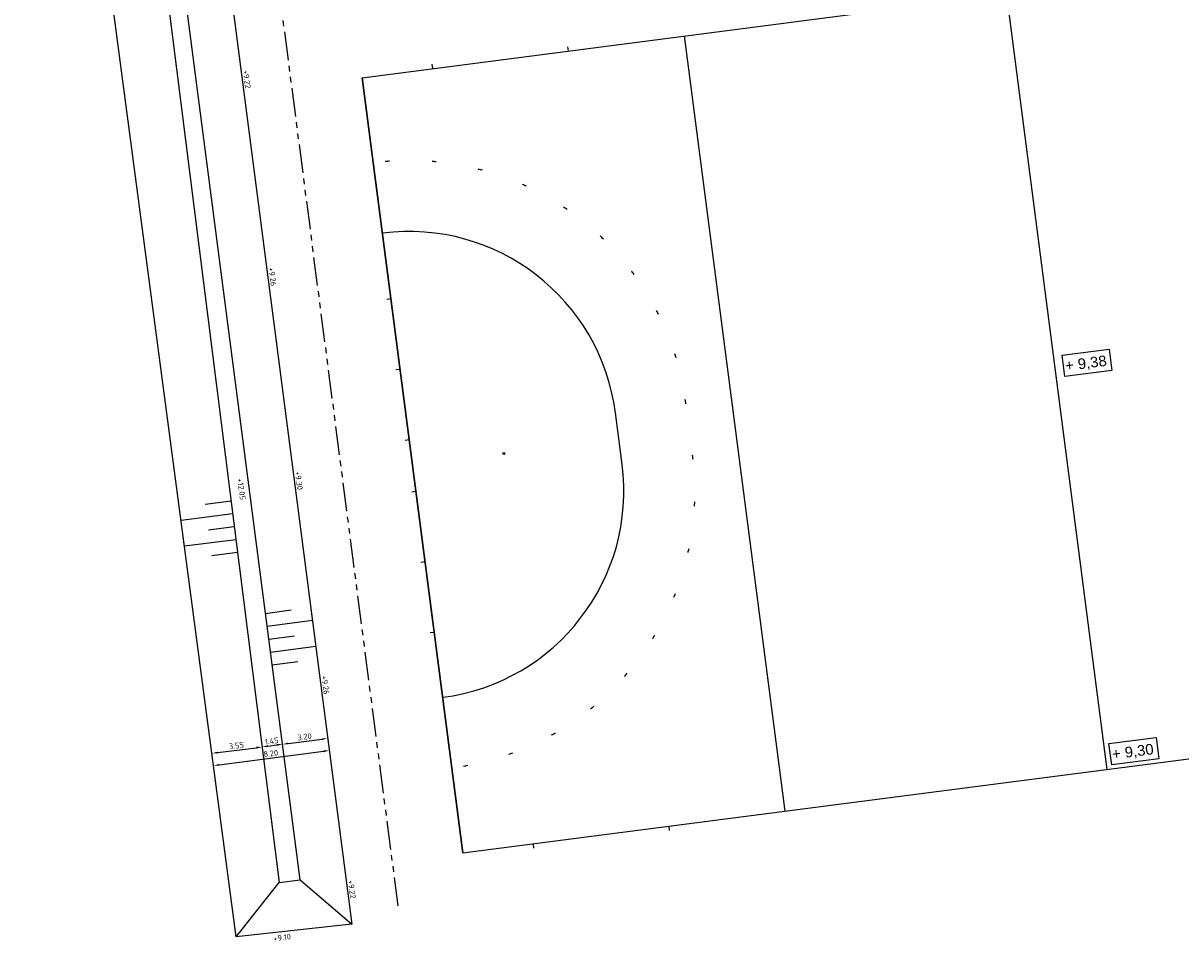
# Model space of a CAD drawing. Header units: metres. Extents: x 167872 to 168189, y 462438 to 462596.
# Tile 1 of 4: x 167872 to 167954, y 462438 to 462503. Entities that reach past the tile are written whole.
import ezdxf

# ---------------------------------------------------------------- set-up
doc = ezdxf.new("R2010")
doc.units = ezdxf.units.M
doc.header["$LTSCALE"] = 0.2
doc.linetypes.add('RIOOL', pattern=[20, 10, -2, 2, -2, 2, -2])
doc.layers.get('0').update_dxf_attribs({"color": 253})
for name, color, linetype in [('C1-Maatvoering', 253, 'Continuous'), ('C5-RWA-hoofdriool-pvc-125mm', 253, 'RIOOL'), ('C6-Verharding-tekst-hoogte-woonrijp', 253, 'Continuous'), ('J_grondwal', 253, 'Continuous'), ('MA_A_belijning hockey', 253, 'Continuous'), ('MA_X_maaiveldhoogte nieuw', 253, 'Continuous')]:
    doc.layers.add(name, color=color, linetype=linetype)
doc.styles.add('1_200 2.5 mm', font='arial.ttf', dxfattribs={"height": 0.5})
doc.styles.add('Standaard200', font='isocpeur.ttf', dxfattribs={"height": 0.4})

# ---------------------------------------------------------------- blocks, each defined once
blk = doc.blocks.new('*U5')
blk.add_lwpolyline([(-2.23, 1.014), (0, 1.014), (0, 0), (-2.23, 0)], close=True)
at = {"style": '1_200 2.5 mm'}
blk.add_attdef('HOOGTE', (-2.15, 0.251), '', height=0.5, dxfattribs=at)

msp = doc.modelspace()

# ---------------------------------------------------------------- linework, layer by layer
at = {"layer": 'C1-Maatvoering'}
for p, q in [((167886.012, 462451.458), (167888.751, 462451.804)), ((167889.545, 462451.912), (167890.19, 462451.996)), ((167890.983, 462452.099), (167893.368, 462452.408)), ((167886.127, 462450.596), (167893.479, 462451.551))]:
    msp.add_line(p, q, dxfattribs=at)
for points in [[(167893.36, 462452.474), (167893.377, 462452.342), (167893.765, 462452.46)], [(167888.743, 462451.871), (167888.76, 462451.738), (167889.148, 462451.855)], [(167889.536, 462451.978), (167889.553, 462451.846), (167889.148, 462451.861)], [(167890.181, 462452.062), (167890.198, 462451.93), (167890.586, 462452.047)], [(167890.974, 462452.165), (167890.992, 462452.033), (167890.586, 462452.047)], [(167893.471, 462451.617), (167893.488, 462451.485), (167893.876, 462451.602)], [(167886.004, 462451.524), (167886.021, 462451.392), (167885.616, 462451.408)], [(167886.118, 462450.662), (167886.136, 462450.53), (167885.73, 462450.545)]]:
    msp.add_solid(points, dxfattribs=at)
at = {"layer": 'C5-RWA-hoofdriool-pvc-125mm'}
msp.add_line((167898.722, 462440.682), (167890.6, 462503.257), dxfattribs=at)
at = {"layer": 'J_grondwal'}
for p, q in [((167879.785, 462560.169), (167895.461, 462439.394)), ((167876.141, 462554.744), (167890.352, 462442.33)), ((167891.824, 462442.51), (167877.243, 462554.889)), ((167887.327, 462438.487), (167872.334, 462551.756)), ((167886.962, 462469.152), (167885.149, 462468.924)), ((167887.076, 462468.246), (167883.45, 462467.789)), ((167887.191, 462467.34), (167885.378, 462467.111)), ((167887.305, 462466.433), (167883.679, 462465.976)), ((167887.419, 462465.527), (167885.607, 462465.298)), ((167889.379, 462461.25), (167891.19, 462461.492)), ((167889.499, 462460.345), (167892.686, 462460.77)), ((167889.62, 462459.439), (167891.431, 462459.681)), ((167889.741, 462458.534), (167892.921, 462458.958)), ((167889.862, 462457.628), (167891.673, 462457.87)), ((167887.327, 462438.487), (167890.352, 462442.33)), ((167890.352, 462442.33), (167891.824, 462442.51)), ((167891.824, 462442.51), (167895.461, 462439.394)), ((167895.461, 462439.394), (167887.327, 462438.487))]:
    msp.add_line(p, q, dxfattribs=at)
at = {"layer": 'MA_A_belijning hockey'}
for p, q in [((167896.202, 462498.942), (167986.842, 462510.707)), ((167941.522, 462504.824), (167948.601, 462450.28)), ((167918.862, 462501.883), (167925.941, 462447.341)), ((167910.711, 462500.825), (167910.672, 462501.124)), ((167901.161, 462499.586), (167901.122, 462499.884)), ((167896.202, 462498.942), (167903.281, 462444.4)), ((167897.922, 462483.361), (167898.22, 462483.401)), ((167898.566, 462478.404), (167898.863, 462478.443)), ((167899.209, 462473.446), (167899.507, 462473.484)), ((167899.68, 462469.816), (167899.978, 462469.855)), ((167900.324, 462464.858), (167900.621, 462464.896)), ((167900.967, 462459.899), (167901.265, 462459.938)), ((167903.281, 462444.4), (167993.921, 462456.164)), ((167917.828, 462445.984), (167917.79, 462446.283)), ((167908.279, 462444.745), (167908.24, 462445.043))]:
    msp.add_line(p, q, dxfattribs=at)
at = {"layer": 'MA_A_belijning hockey', "flags": 128}
msp.add_lwpolyline([(167903.281, 462444.4), (167896.202, 462498.942)], dxfattribs=at)
at = {"layer": 'MA_A_belijning hockey'}
msp.add_lwpolyline([(167901.86, 462455.348, 0.414197), (167914.485, 462471.739), (167914.25, 462473.554), (167914.014, 462475.369, 0.414203), (167897.623, 462487.994)], format="xyb", dxfattribs=at)
msp.add_circle((167906.163, 462472.505), 0.075, dxfattribs=at)
for centre, start, end in [((167899.758, 462473.506), 94.81056, 95.6862), ((167899.758, 462473.464), 85.17856, 86.0542), ((167899.751, 462473.422), 75.54656, 76.4222), ((167899.737, 462473.382), 65.91456, 66.7902), ((167899.717, 462473.345), 56.28256, 57.1582), ((167899.691, 462473.311), 46.65056, 47.5262), ((167899.659, 462473.283), 37.01856, 37.8942), ((167899.624, 462473.26), 27.38656, 28.2622), ((167899.584, 462473.244), 17.75456, 18.6302), ((167899.543, 462473.234), 8.12256, 8.9982), ((167899.949, 462470.105), 5.79116, 6.6668), ((167899.992, 462470.107), 356.15916, 357.0348), ((167900.034, 462470.101), 346.52716, 347.4028), ((167900.074, 462470.088), 336.89516, 337.7708), ((167900.112, 462470.069), 327.26316, 328.1388), ((167900.146, 462470.043), 317.63116, 318.5068), ((167900.175, 462470.012), 307.99916, 308.8748), ((167900.198, 462469.977), 298.36716, 299.2428), ((167900.216, 462469.938), 288.73516, 289.6108), ((167900.227, 462469.897), 279.10316, 279.9788)]:
    msp.add_arc(centre, 19.63, start, end, dxfattribs=at)

# ---------------------------------------------------------------- block references
at = {"layer": 'MA_X_maaiveldhoogte nieuw', "xscale": 1.5, "yscale": 1.5, "zscale": 1.5, "rotation": 7.394999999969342}
for p, values in [((167948.954, 462478.342), {'HOOGTE': '+ 9,38'}), ((167952.258, 462451.017), {'HOOGTE': '+ 9,30'})]:
    msp.add_blockref('*U5', p, dxfattribs=at).add_auto_attribs(values)

# ---------------------------------------------------------------- texts
at = {"layer": 'C1-Maatvoering', "char_height": 0.4, "attachment_point": 5, "style": 'Standaard200'}
for s, insert, rotation in [('1.45', (167889.825, 462452.276), 7.3952), ('3.20', (167892.134, 462452.576), 7.3952), ('3.55', (167887.341, 462451.954), 7.20479), ('8.20', (167889.761, 462451.396), 7.3952)]:
    msp.add_mtext(s, dxfattribs=dict(at, insert=insert, rotation=rotation))
at = {"layer": 'C6-Verharding-tekst-hoogte-woonrijp', "style": 'Standaard200'}
for s, rotation, p in [('+9.22', 277.49158, (167887.789, 462499.46)), ('+9.26', 277.49158, (167889.592, 462485.573)), ('+9.30', 277.49158, (167891.454, 462471.223)), ('+12.05', 277.49158, (167887.398, 462470.721)), ('+9.26', 277.49158, (167893.32, 462456.844)), ('+9.22', 277.49158, (167895.187, 462442.464)), ('+9.10', 7.3, (167889.974, 462438.172))]:
    msp.add_text(s, height=0.4, rotation=rotation, dxfattribs=at).set_placement(p)

doc.saveas('drawing.dxf')
